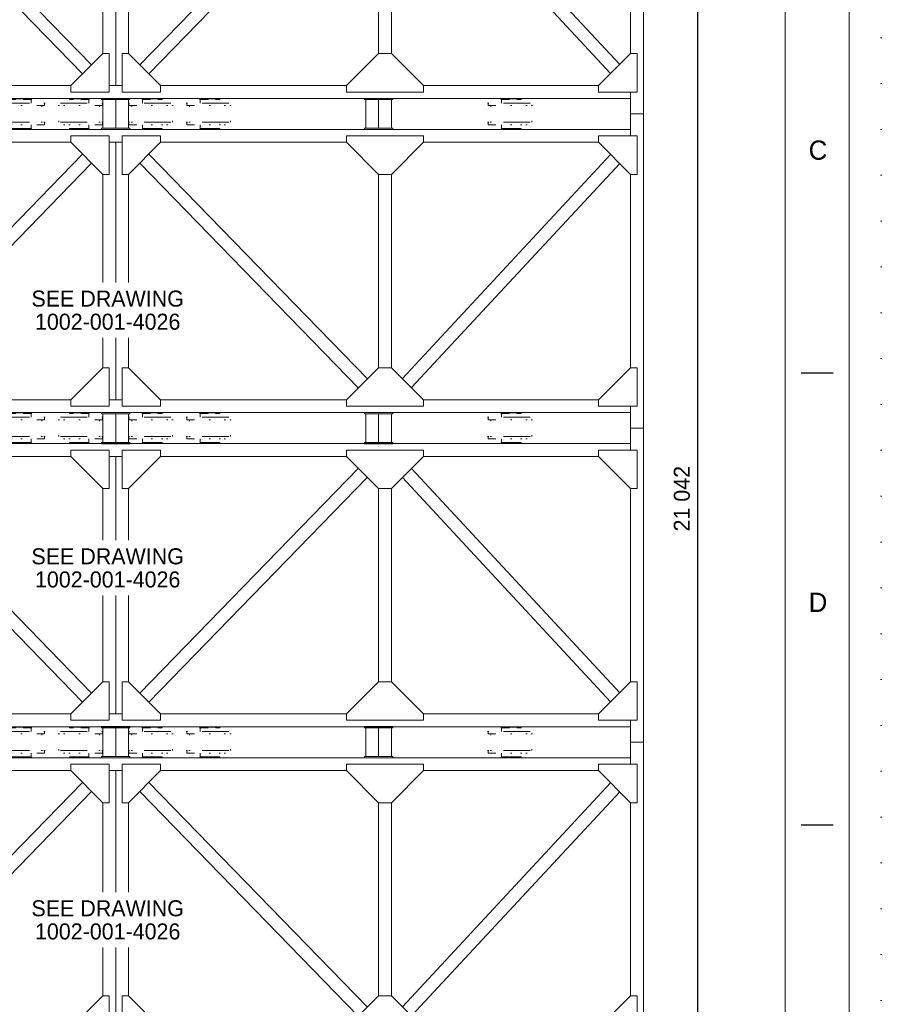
# Model space of a CAD drawing. Header units: millimetres. Extents: x -33820 to -12795, y -745548 to -730698.
# Tile 24 of 25: x -16154 to -12795, y -738821 to -734982. Entities that reach past the tile are written whole.
import ezdxf
from ezdxf.enums import TextEntityAlignment as Align

# ---------------------------------------------------------------- set-up
doc = ezdxf.new("R2010")
doc.units = ezdxf.units.MM
doc.header["$MEASUREMENT"] = 0
for name, pattern in [('DGN Style 1', [178.733029, 0.297393, -178.435636]), ('DGN Style 5', [208.174909, 89.217818, -118.957091]), ('DGN Style 6', [565.640967, 0.297393, -118.957091, 208.174909, -118.957091, 0.297393, -118.957091])]:
    doc.linetypes.add(name, pattern=pattern)
doc.styles.add('Style-ENGINEERING', font='ENGINEERING.shx')
doc.styles.add('Style-ENGINEERING_0', font='ENGINEERING.shx')
doc.dimstyles.new('MetricMM', dxfattribs={"dimtxt": 3, "dimasz": 3, "dimexe": 1.5, "dimexo": 1.5, "dimgap": 1.5, "dimtad": 1, "dimdec": 0, "dimzin": 7, "dimtxsty": 'Style-ENGINEERING_0', "dimcen": 0.09, "dimclrd": 1, "dimclre": 1, "dimclrt": 7, "dimadec": 0, "dimazin": 3, "dimtfac": 1, "dimtdec": 0, "dimtofl": 0, "dimtmove": 0, "dimatfit": 3, "dimfxl": 1, "dimtzin": 7, "dimlwd": -1, "dimlwe": 0, "dimarcsym": 0})

# ---------------------------------------------------------------- blocks, each defined once
blk = doc.blocks.new('*U328')
for p, q in [((412.95, 70.53), (407.95, 70.53)), ((412.95, 0.03), (407.95, 0.03))]:
    blk.add_line(p, q)
at = {"color": 7, "linetype": 'Continuous', "lineweight": 0, "flags": 128}
blk.add_lwpolyline([(-415.55, 292.03), (415.45, 292.03), (415.45, -291.97), (-415.55, -291.97), (-415.55, 292.03)], close=True, dxfattribs=at)
at = {"color": 7, "linetype": 'Continuous', "lineweight": 13, "flags": 128}
blk.add_lwpolyline([(-405.55, 282.03), (405.45, 282.03), (405.45, -281.97), (-405.55, -281.97), (-405.55, 282.03)], close=True, dxfattribs=at)
at = {"char_height": 3, "attachment_point": 5, "line_spacing_factor": 1.2, "style": 'Style-ENGINEERING'}
for s, insert in [('C', (410.58, 105.28)), ('D', (410.58, 34.78))]:
    blk.add_mtext(s, dxfattribs=dict(at, insert=insert))
blk = doc.blocks.new('*U416')
at = {"color": 7, "linetype": 'Continuous', "lineweight": 0}
for p, q in [((4115, 1224.8), (4014.9, 1224.8)), ((4014.9, 1053.6), (4014.9, 1224.8)), ((4115, 1224.8), (4115, -1224.9)), ((4014.9, 1103.6), (-4014.8, 1103.6)), ((-1800, 1003.6), (-350.2, 1003.6)), ((-50.2, 1003.6), (50.3, 1003.6)), ((0, 1003.6), (0, -1003.7)), ((350.3, 1003.6), (1800, 1003.6)), ((2400, 1003.6), (3764.9, 1003.6)), ((-258.7, 912.1), (-1962.2, -841.4)), ((258.8, 912.1), (1962.3, -841.4)), ((3859, 909.5), (2235.2, -838.8)), ((-188, 841.4), (-1892.9, -913.7)), ((188.1, 841.4), (1893, -913.7)), ((3929.8, 838.7), (2305.9, -909.5)), ((-100.2, 753.6), (-100.2, -753.7)), ((100.3, 753.6), (100.3, -753.7)), ((2050, 753.6), (2050, -753.7)), ((2150.3, 753.9), (2150.3, -754)), ((4014.9, 753.6), (4014.9, -753.7)), ((-1800, -1003.7), (-350.2, -1003.7)), ((-50.2, -1003.7), (50.3, -1003.7)), ((350.3, -1003.7), (1800, -1003.7)), ((2400, -1003.7), (3764.9, -1003.7)), ((4014.9, -1053.7), (4014.9, -1224.9)), ((4014.9, -1103.7), (-4014.8, -1103.7)), ((4115, -1224.9), (4014.9, -1224.9))]:
    blk.add_line(p, q, dxfattribs=at)
at = {"color": 7, "linetype": 'Continuous', "lineweight": 0, "flags": 128}
for points in [[(-50.2, 1053.6), (-350.2, 1053.6), (-350.2, 1003.6), (-100.2, 753.6), (-50.2, 753.6), (-50.2, 1053.6)], [(50.3, 1053.6), (350.3, 1053.6), (350.3, 1003.6), (100.3, 753.6), (50.3, 753.6), (50.3, 1053.6)], [(2400, 1053.6), (1800, 1053.6), (1800, 1003.6), (2050, 753.6), (2150, 753.6), (2400, 1003.6), (2400, 1053.6)], [(4064.9, 1053.6), (3764.9, 1053.6), (3764.9, 1003.6), (4014.9, 753.6), (4064.9, 753.6), (4064.9, 1053.6)], [(-50.2, -1053.7), (-350.2, -1053.7), (-350.2, -1003.7), (-100.2, -753.7), (-50.2, -753.7), (-50.2, -1053.7)], [(50.3, -1053.7), (350.3, -1053.7), (350.3, -1003.7), (100.3, -753.7), (50.3, -753.7), (50.3, -1053.7)], [(2400, -1053.7), (1800, -1053.7), (1800, -1003.7), (2050, -753.7), (2150, -753.7), (2400, -1003.7), (2400, -1053.7)], [(4064.9, -1053.7), (3764.9, -1053.7), (3764.9, -1003.7), (4014.9, -753.7), (4064.9, -753.7), (4064.9, -1053.7)]]:
    blk.add_lwpolyline(points, close=True, dxfattribs=at)
blk = doc.blocks.new('*U417')
at = {"color": 7, "linetype": 'Continuous', "lineweight": 0}
for p, q in [((4115, 1224.8), (4014.9, 1224.8)), ((4014.9, 1053.6), (4014.9, 1224.8)), ((4115, 1224.8), (4115, -1224.9)), ((4014.9, 1103.6), (-4014.8, 1103.6)), ((-1800, 1003.6), (-350.2, 1003.6)), ((-50.2, 1003.6), (50.3, 1003.6)), ((0, 1003.6), (0, -1003.7)), ((350.3, 1003.6), (1800, 1003.6)), ((2400, 1003.6), (3764.9, 1003.6)), ((-258.7, 912.1), (-1962.2, -841.4)), ((258.8, 912.1), (1962.3, -841.4)), ((3859, 909.5), (2235.2, -838.8)), ((-188, 841.4), (-1892.9, -913.7)), ((188.1, 841.4), (1893, -913.7)), ((3929.8, 838.7), (2305.9, -909.5)), ((-100.2, 753.6), (-100.2, -753.7)), ((100.3, 753.6), (100.3, -753.7)), ((2050, 753.6), (2050, -753.7)), ((2150.3, 753.9), (2150.3, -754)), ((4014.9, 753.6), (4014.9, -753.7))]:
    blk.add_line(p, q, dxfattribs=at)
at = {"color": 7, "linetype": 'Continuous', "lineweight": 0, "extrusion": (0, 0, -1), "flags": 128}
for points in [[(50.2, 1053.6), (350.2, 1053.6), (350.2, 1003.6), (100.2, 753.6), (50.2, 753.6), (50.2, 1053.6)], [(-50.3, 1053.6), (-350.3, 1053.6), (-350.3, 1003.6), (-100.3, 753.6), (-50.3, 753.6), (-50.3, 1053.6)], [(-2400, 1053.6), (-1800, 1053.6), (-1800, 1003.6), (-2050, 753.6), (-2150, 753.6), (-2400, 1003.6), (-2400, 1053.6)], [(-4064.9, 1053.6), (-3764.9, 1053.6), (-3764.9, 1003.6), (-4014.9, 753.6), (-4064.9, 753.6), (-4064.9, 1053.6)]]:
    blk.add_lwpolyline(points, close=True, dxfattribs=at)
blk = doc.blocks.new('*U419')
at = {"color": 7, "linetype": 'DGN Style 6', "lineweight": 0, "flags": 128}
for points in [[(-181.2, 65), (181.2, 65), (181.2, 85), (-181.2, 85), (-181.2, 65)], [(-76.2, 118.5), (76.2, 118.5), (76.2, 113.5), (-76.2, 113.5), (-76.2, 118.5)], [(-181.2, -85), (181.2, -85), (181.2, -65), (-181.2, -65), (-181.2, -85)], [(-76.2, -113.5), (76.2, -113.5), (76.2, -118.5), (-76.2, -118.5), (-76.2, -113.5)]]:
    blk.add_lwpolyline(points, close=True, dxfattribs=at)
for points in [[(76.2, 85), (76.2, 113.5), (-76.2, 113.5), (-76.2, 85)], [(-159, 65), (-159, -65)], [(159, -65), (159, 65)], [(76.2, -85), (76.2, -113.5), (-76.2, -113.5), (-76.2, -85)]]:
    blk.add_lwpolyline(points, dxfattribs=at)
blk = doc.blocks.new('*U420')
at = {"color": 7, "linetype": 'DGN Style 6', "lineweight": 0, "flags": 128}
for points in [[(-181.2, 65), (181.2, 65), (181.2, 85), (-181.2, 85), (-181.2, 65)], [(-76.2, 118.5), (76.2, 118.5), (76.2, 113.5), (-76.2, 113.5), (-76.2, 118.5)], [(-181.2, -85), (181.2, -85), (181.2, -65), (-181.2, -65), (-181.2, -85)], [(-76.2, -113.5), (76.2, -113.5), (76.2, -118.5), (-76.2, -118.5), (-76.2, -113.5)]]:
    blk.add_lwpolyline(points, close=True, dxfattribs=at)
for points in [[(76.2, 85), (76.2, 113.5), (-76.2, 113.5), (-76.2, 85)], [(-159, 65), (-159, -65)], [(159, -65), (159, 65)], [(76.2, -85), (76.2, -113.5), (-76.2, -113.5), (-76.2, -85)]]:
    blk.add_lwpolyline(points, dxfattribs=at)
blk = doc.blocks.new('*U421')
at = {"color": 7, "linetype": 'DGN Style 6', "lineweight": 0, "flags": 128}
for points in [[(-181.2, 65), (181.2, 65), (181.2, 85), (-181.2, 85), (-181.2, 65)], [(-76.2, 118.5), (76.2, 118.5), (76.2, 113.5), (-76.2, 113.5), (-76.2, 118.5)], [(-181.2, -85), (181.2, -85), (181.2, -65), (-181.2, -65), (-181.2, -85)], [(-76.2, -113.5), (76.2, -113.5), (76.2, -118.5), (-76.2, -118.5), (-76.2, -113.5)]]:
    blk.add_lwpolyline(points, close=True, dxfattribs=at)
for points in [[(76.2, 85), (76.2, 113.5), (-76.2, 113.5), (-76.2, 85)], [(-159, 65), (-159, -65)], [(159, -65), (159, 65)], [(76.2, -85), (76.2, -113.5), (-76.2, -113.5), (-76.2, -85)]]:
    blk.add_lwpolyline(points, dxfattribs=at)
blk = doc.blocks.new('*U422')
at = {"color": 7, "linetype": 'DGN Style 6', "lineweight": 0, "extrusion": (0, 0, -1), "flags": 128}
for points in [[(181.2, 65), (-181.2, 65), (-181.2, 85), (181.2, 85), (181.2, 65)], [(76.2, 118.5), (-76.2, 118.5), (-76.2, 113.5), (76.2, 113.5), (76.2, 118.5)], [(181.2, -85), (-181.2, -85), (-181.2, -65), (181.2, -65), (181.2, -85)], [(76.2, -113.5), (-76.2, -113.5), (-76.2, -118.5), (76.2, -118.5), (76.2, -113.5)]]:
    blk.add_lwpolyline(points, close=True, dxfattribs=at)
for points in [[(-76.2, 85), (-76.2, 113.5), (76.2, 113.5), (76.2, 85)], [(159, 65), (159, -65)], [(-159, -65), (-159, 65)], [(-76.2, -85), (-76.2, -113.5), (76.2, -113.5), (76.2, -85)]]:
    blk.add_lwpolyline(points, dxfattribs=at)
blk = doc.blocks.new('*U423')
at = {"color": 7, "linetype": 'DGN Style 6', "lineweight": 0, "extrusion": (0, 0, -1), "flags": 128}
for points in [[(181.2, 65), (-181.2, 65), (-181.2, 85), (181.2, 85), (181.2, 65)], [(76.2, 118.5), (-76.2, 118.5), (-76.2, 113.5), (76.2, 113.5), (76.2, 118.5)], [(181.2, -85), (-181.2, -85), (-181.2, -65), (181.2, -65), (181.2, -85)], [(76.2, -113.5), (-76.2, -113.5), (-76.2, -118.5), (76.2, -118.5), (76.2, -113.5)]]:
    blk.add_lwpolyline(points, close=True, dxfattribs=at)
for points in [[(-76.2, 85), (-76.2, 113.5), (76.2, 113.5), (76.2, 85)], [(159, 65), (159, -65)], [(-159, -65), (-159, 65)], [(-76.2, -85), (-76.2, -113.5), (76.2, -113.5), (76.2, -85)]]:
    blk.add_lwpolyline(points, dxfattribs=at)
blk = doc.blocks.new('*U424')
at = {"color": 7, "linetype": 'DGN Style 6', "lineweight": 0, "extrusion": (0, 0, -1), "flags": 128}
for points in [[(181.2, 65), (-181.2, 65), (-181.2, 85), (181.2, 85), (181.2, 65)], [(76.2, 118.5), (-76.2, 118.5), (-76.2, 113.5), (76.2, 113.5), (76.2, 118.5)], [(181.2, -85), (-181.2, -85), (-181.2, -65), (181.2, -65), (181.2, -85)], [(76.2, -113.5), (-76.2, -113.5), (-76.2, -118.5), (76.2, -118.5), (76.2, -113.5)]]:
    blk.add_lwpolyline(points, close=True, dxfattribs=at)
for points in [[(-76.2, 85), (-76.2, 113.5), (76.2, 113.5), (76.2, 85)], [(159, 65), (159, -65)], [(-159, -65), (-159, 65)], [(-76.2, -85), (-76.2, -113.5), (76.2, -113.5), (76.2, -85)]]:
    blk.add_lwpolyline(points, dxfattribs=at)
blk = doc.blocks.new('*U418')
at = {"color": 7, "linetype": 'DGN Style 6', "lineweight": 0, "rotation": 180}
for name, p in [('*U421', (-3085, 0)), ('*U420', (-735, 0)), ('*U419', (-285, 0))]:
    blk.add_blockref(name, p, dxfattribs=at)
at = {"color": 7, "linetype": 'DGN Style 6', "lineweight": 0, "extrusion": (0, 0, -1), "rotation": 180}
for name, p in [('*U422', (-285.1, 0)), ('*U423', (-735.1, 0)), ('*U424', (-3085.1, 0))]:
    blk.add_blockref(name, p, dxfattribs=at)
blk = doc.blocks.new('*U426')
at = {"color": 7, "linetype": 'DGN Style 6', "lineweight": 0, "flags": 128}
for points in [[(-181.2, 65), (181.2, 65), (181.2, 85), (-181.2, 85), (-181.2, 65)], [(-76.2, 118.5), (76.2, 118.5), (76.2, 113.5), (-76.2, 113.5), (-76.2, 118.5)], [(-181.2, -85), (181.2, -85), (181.2, -65), (-181.2, -65), (-181.2, -85)], [(-76.2, -113.5), (76.2, -113.5), (76.2, -118.5), (-76.2, -118.5), (-76.2, -113.5)]]:
    blk.add_lwpolyline(points, close=True, dxfattribs=at)
for points in [[(76.2, 85), (76.2, 113.5), (-76.2, 113.5), (-76.2, 85)], [(-159, 65), (-159, -65)], [(159, -65), (159, 65)], [(76.2, -85), (76.2, -113.5), (-76.2, -113.5), (-76.2, -85)]]:
    blk.add_lwpolyline(points, dxfattribs=at)
blk = doc.blocks.new('*U427')
at = {"color": 7, "linetype": 'DGN Style 6', "lineweight": 0, "flags": 128}
for points in [[(-181.2, 65), (181.2, 65), (181.2, 85), (-181.2, 85), (-181.2, 65)], [(-76.2, 118.5), (76.2, 118.5), (76.2, 113.5), (-76.2, 113.5), (-76.2, 118.5)], [(-181.2, -85), (181.2, -85), (181.2, -65), (-181.2, -65), (-181.2, -85)], [(-76.2, -113.5), (76.2, -113.5), (76.2, -118.5), (-76.2, -118.5), (-76.2, -113.5)]]:
    blk.add_lwpolyline(points, close=True, dxfattribs=at)
for points in [[(76.2, 85), (76.2, 113.5), (-76.2, 113.5), (-76.2, 85)], [(-159, 65), (-159, -65)], [(159, -65), (159, 65)], [(76.2, -85), (76.2, -113.5), (-76.2, -113.5), (-76.2, -85)]]:
    blk.add_lwpolyline(points, dxfattribs=at)
blk = doc.blocks.new('*U428')
at = {"color": 7, "linetype": 'DGN Style 6', "lineweight": 0, "flags": 128}
for points in [[(-181.2, 65), (181.2, 65), (181.2, 85), (-181.2, 85), (-181.2, 65)], [(-76.2, 118.5), (76.2, 118.5), (76.2, 113.5), (-76.2, 113.5), (-76.2, 118.5)], [(-181.2, -85), (181.2, -85), (181.2, -65), (-181.2, -65), (-181.2, -85)], [(-76.2, -113.5), (76.2, -113.5), (76.2, -118.5), (-76.2, -118.5), (-76.2, -113.5)]]:
    blk.add_lwpolyline(points, close=True, dxfattribs=at)
for points in [[(76.2, 85), (76.2, 113.5), (-76.2, 113.5), (-76.2, 85)], [(-159, 65), (-159, -65)], [(159, -65), (159, 65)], [(76.2, -85), (76.2, -113.5), (-76.2, -113.5), (-76.2, -85)]]:
    blk.add_lwpolyline(points, dxfattribs=at)
blk = doc.blocks.new('*U429')
at = {"color": 7, "linetype": 'DGN Style 6', "lineweight": 0, "extrusion": (0, 0, -1), "flags": 128}
for points in [[(181.2, 65), (-181.2, 65), (-181.2, 85), (181.2, 85), (181.2, 65)], [(76.2, 118.5), (-76.2, 118.5), (-76.2, 113.5), (76.2, 113.5), (76.2, 118.5)], [(181.2, -85), (-181.2, -85), (-181.2, -65), (181.2, -65), (181.2, -85)], [(76.2, -113.5), (-76.2, -113.5), (-76.2, -118.5), (76.2, -118.5), (76.2, -113.5)]]:
    blk.add_lwpolyline(points, close=True, dxfattribs=at)
for points in [[(-76.2, 85), (-76.2, 113.5), (76.2, 113.5), (76.2, 85)], [(159, 65), (159, -65)], [(-159, -65), (-159, 65)], [(-76.2, -85), (-76.2, -113.5), (76.2, -113.5), (76.2, -85)]]:
    blk.add_lwpolyline(points, dxfattribs=at)
blk = doc.blocks.new('*U430')
at = {"color": 7, "linetype": 'DGN Style 6', "lineweight": 0, "extrusion": (0, 0, -1), "flags": 128}
for points in [[(181.2, 65), (-181.2, 65), (-181.2, 85), (181.2, 85), (181.2, 65)], [(76.2, 118.5), (-76.2, 118.5), (-76.2, 113.5), (76.2, 113.5), (76.2, 118.5)], [(181.2, -85), (-181.2, -85), (-181.2, -65), (181.2, -65), (181.2, -85)], [(76.2, -113.5), (-76.2, -113.5), (-76.2, -118.5), (76.2, -118.5), (76.2, -113.5)]]:
    blk.add_lwpolyline(points, close=True, dxfattribs=at)
for points in [[(-76.2, 85), (-76.2, 113.5), (76.2, 113.5), (76.2, 85)], [(159, 65), (159, -65)], [(-159, -65), (-159, 65)], [(-76.2, -85), (-76.2, -113.5), (76.2, -113.5), (76.2, -85)]]:
    blk.add_lwpolyline(points, dxfattribs=at)
blk = doc.blocks.new('*U431')
at = {"color": 7, "linetype": 'DGN Style 6', "lineweight": 0, "extrusion": (0, 0, -1), "flags": 128}
for points in [[(181.2, 65), (-181.2, 65), (-181.2, 85), (181.2, 85), (181.2, 65)], [(76.2, 118.5), (-76.2, 118.5), (-76.2, 113.5), (76.2, 113.5), (76.2, 118.5)], [(181.2, -85), (-181.2, -85), (-181.2, -65), (181.2, -65), (181.2, -85)], [(76.2, -113.5), (-76.2, -113.5), (-76.2, -118.5), (76.2, -118.5), (76.2, -113.5)]]:
    blk.add_lwpolyline(points, close=True, dxfattribs=at)
for points in [[(-76.2, 85), (-76.2, 113.5), (76.2, 113.5), (76.2, 85)], [(159, 65), (159, -65)], [(-159, -65), (-159, 65)], [(-76.2, -85), (-76.2, -113.5), (76.2, -113.5), (76.2, -85)]]:
    blk.add_lwpolyline(points, dxfattribs=at)
blk = doc.blocks.new('*U425')
at = {"color": 7, "linetype": 'DGN Style 6', "lineweight": 0, "rotation": 180}
for name, p in [('*U428', (-3085, 0)), ('*U427', (-735, 0)), ('*U426', (-285, 0))]:
    blk.add_blockref(name, p, dxfattribs=at)
at = {"color": 7, "linetype": 'DGN Style 6', "lineweight": 0, "extrusion": (0, 0, -1), "rotation": 180}
for name, p in [('*U429', (-285.1, 0)), ('*U430', (-735.1, 0)), ('*U431', (-3085.1, 0))]:
    blk.add_blockref(name, p, dxfattribs=at)
blk = doc.blocks.new('*U439')
at = {"color": 7, "linetype": 'Continuous', "lineweight": 0}
for p, q in [((4115, 1224.8), (4014.9, 1224.8)), ((4014.9, 1053.6), (4014.9, 1224.8)), ((4115, 1224.8), (4115, -1224.9)), ((4014.9, 1103.6), (-4014.8, 1103.6)), ((-1800, 1003.6), (-350.2, 1003.6)), ((-50.2, 1003.6), (50.3, 1003.6)), ((0, 1003.6), (0, -1003.7)), ((350.3, 1003.6), (1800, 1003.6)), ((2400, 1003.6), (3764.9, 1003.6)), ((-258.7, 912.1), (-1962.2, -841.4)), ((258.8, 912.1), (1962.3, -841.4)), ((3859, 909.5), (2235.2, -838.8)), ((-188, 841.4), (-1892.9, -913.7)), ((188.1, 841.4), (1893, -913.7)), ((3929.8, 838.7), (2305.9, -909.5)), ((-100.2, 753.6), (-100.2, -753.7)), ((100.3, 753.6), (100.3, -753.7)), ((2050, 753.6), (2050, -753.7)), ((2150.3, 753.9), (2150.3, -754)), ((4014.9, 753.6), (4014.9, -753.7))]:
    blk.add_line(p, q, dxfattribs=at)
at = {"color": 7, "linetype": 'Continuous', "lineweight": 0, "flags": 128}
for points in [[(-50.2, 1053.6), (-350.2, 1053.6), (-350.2, 1003.6), (-100.2, 753.6), (-50.2, 753.6), (-50.2, 1053.6)], [(50.3, 1053.6), (350.3, 1053.6), (350.3, 1003.6), (100.3, 753.6), (50.3, 753.6), (50.3, 1053.6)], [(2400, 1053.6), (1800, 1053.6), (1800, 1003.6), (2050, 753.6), (2150, 753.6), (2400, 1003.6), (2400, 1053.6)], [(4064.9, 1053.6), (3764.9, 1053.6), (3764.9, 1003.6), (4014.9, 753.6), (4064.9, 753.6), (4064.9, 1053.6)], [(-50.2, -1053.7), (-350.2, -1053.7), (-350.2, -1003.7), (-100.2, -753.7), (-50.2, -753.7), (-50.2, -1053.7)], [(50.3, -1053.7), (350.3, -1053.7), (350.3, -1003.7), (100.3, -753.7), (50.3, -753.7), (50.3, -1053.7)], [(2400, -1053.7), (1800, -1053.7), (1800, -1003.7), (2050, -753.7), (2150, -753.7), (2400, -1003.7), (2400, -1053.7)], [(4064.9, -1053.7), (3764.9, -1053.7), (3764.9, -1003.7), (4014.9, -753.7), (4064.9, -753.7), (4064.9, -1053.7)]]:
    blk.add_lwpolyline(points, close=True, dxfattribs=at)
blk = doc.blocks.new('*U440')
at = {"color": 7, "linetype": 'Continuous', "lineweight": 0}
for p, q in [((4115, 1224.8), (4014.9, 1224.8)), ((4014.9, 1053.6), (4014.9, 1224.8)), ((4115, 1224.8), (4115, -1224.9)), ((4014.9, 1103.6), (-4014.8, 1103.6)), ((-1800, 1003.6), (-350.2, 1003.6)), ((-50.2, 1003.6), (50.3, 1003.6)), ((0, 1003.6), (0, -1003.7)), ((350.3, 1003.6), (1800, 1003.6)), ((2400, 1003.6), (3764.9, 1003.6)), ((-258.7, 912.1), (-1962.2, -841.4)), ((258.8, 912.1), (1962.3, -841.4)), ((3859, 909.5), (2235.2, -838.8)), ((-188, 841.4), (-1892.9, -913.7)), ((188.1, 841.4), (1893, -913.7)), ((3929.8, 838.7), (2305.9, -909.5)), ((-100.2, 753.6), (-100.2, -753.7)), ((100.3, 753.6), (100.3, -753.7)), ((2050, 753.6), (2050, -753.7)), ((2150.3, 753.9), (2150.3, -754)), ((4014.9, 753.6), (4014.9, -753.7)), ((-1800, -1003.7), (-350.2, -1003.7)), ((-50.2, -1003.7), (50.3, -1003.7)), ((350.3, -1003.7), (1800, -1003.7)), ((2400, -1003.7), (3764.9, -1003.7)), ((4014.9, -1053.7), (4014.9, -1224.9)), ((4014.9, -1103.7), (-4014.8, -1103.7)), ((4115, -1224.9), (4014.9, -1224.9))]:
    blk.add_line(p, q, dxfattribs=at)
at = {"color": 7, "linetype": 'Continuous', "lineweight": 0, "extrusion": (0, 0, -1), "flags": 128}
for points in [[(50.2, 1053.6), (350.2, 1053.6), (350.2, 1003.6), (100.2, 753.6), (50.2, 753.6), (50.2, 1053.6)], [(-50.3, 1053.6), (-350.3, 1053.6), (-350.3, 1003.6), (-100.3, 753.6), (-50.3, 753.6), (-50.3, 1053.6)], [(-2400, 1053.6), (-1800, 1053.6), (-1800, 1003.6), (-2050, 753.6), (-2150, 753.6), (-2400, 1003.6), (-2400, 1053.6)], [(-4064.9, 1053.6), (-3764.9, 1053.6), (-3764.9, 1003.6), (-4014.9, 753.6), (-4064.9, 753.6), (-4064.9, 1053.6)], [(50.2, -1053.7), (350.2, -1053.7), (350.2, -1003.7), (100.2, -753.7), (50.2, -753.7), (50.2, -1053.7)], [(-50.3, -1053.7), (-350.3, -1053.7), (-350.3, -1003.7), (-100.3, -753.7), (-50.3, -753.7), (-50.3, -1053.7)], [(-2400, -1053.7), (-1800, -1053.7), (-1800, -1003.7), (-2050, -753.7), (-2150, -753.7), (-2400, -1003.7), (-2400, -1053.7)], [(-4064.9, -1053.7), (-3764.9, -1053.7), (-3764.9, -1003.7), (-4014.9, -753.7), (-4064.9, -753.7), (-4064.9, -1053.7)]]:
    blk.add_lwpolyline(points, close=True, dxfattribs=at)
blk = doc.blocks.new('*U442')
at = {"color": 7, "linetype": 'DGN Style 6', "lineweight": 0, "flags": 128}
for points in [[(-181.2, 65), (181.2, 65), (181.2, 85), (-181.2, 85), (-181.2, 65)], [(-76.2, 118.5), (76.2, 118.5), (76.2, 113.5), (-76.2, 113.5), (-76.2, 118.5)], [(-181.2, -85), (181.2, -85), (181.2, -65), (-181.2, -65), (-181.2, -85)], [(-76.2, -113.5), (76.2, -113.5), (76.2, -118.5), (-76.2, -118.5), (-76.2, -113.5)]]:
    blk.add_lwpolyline(points, close=True, dxfattribs=at)
for points in [[(76.2, 85), (76.2, 113.5), (-76.2, 113.5), (-76.2, 85)], [(-159, 65), (-159, -65)], [(159, -65), (159, 65)], [(76.2, -85), (76.2, -113.5), (-76.2, -113.5), (-76.2, -85)]]:
    blk.add_lwpolyline(points, dxfattribs=at)
blk = doc.blocks.new('*U443')
at = {"color": 7, "linetype": 'DGN Style 6', "lineweight": 0, "flags": 128}
for points in [[(-181.2, 65), (181.2, 65), (181.2, 85), (-181.2, 85), (-181.2, 65)], [(-76.2, 118.5), (76.2, 118.5), (76.2, 113.5), (-76.2, 113.5), (-76.2, 118.5)], [(-181.2, -85), (181.2, -85), (181.2, -65), (-181.2, -65), (-181.2, -85)], [(-76.2, -113.5), (76.2, -113.5), (76.2, -118.5), (-76.2, -118.5), (-76.2, -113.5)]]:
    blk.add_lwpolyline(points, close=True, dxfattribs=at)
for points in [[(76.2, 85), (76.2, 113.5), (-76.2, 113.5), (-76.2, 85)], [(-159, 65), (-159, -65)], [(159, -65), (159, 65)], [(76.2, -85), (76.2, -113.5), (-76.2, -113.5), (-76.2, -85)]]:
    blk.add_lwpolyline(points, dxfattribs=at)
blk = doc.blocks.new('*U444')
at = {"color": 7, "linetype": 'DGN Style 6', "lineweight": 0, "flags": 128}
for points in [[(-181.2, 65), (181.2, 65), (181.2, 85), (-181.2, 85), (-181.2, 65)], [(-76.2, 118.5), (76.2, 118.5), (76.2, 113.5), (-76.2, 113.5), (-76.2, 118.5)], [(-181.2, -85), (181.2, -85), (181.2, -65), (-181.2, -65), (-181.2, -85)], [(-76.2, -113.5), (76.2, -113.5), (76.2, -118.5), (-76.2, -118.5), (-76.2, -113.5)]]:
    blk.add_lwpolyline(points, close=True, dxfattribs=at)
for points in [[(76.2, 85), (76.2, 113.5), (-76.2, 113.5), (-76.2, 85)], [(-159, 65), (-159, -65)], [(159, -65), (159, 65)], [(76.2, -85), (76.2, -113.5), (-76.2, -113.5), (-76.2, -85)]]:
    blk.add_lwpolyline(points, dxfattribs=at)
blk = doc.blocks.new('*U445')
at = {"color": 7, "linetype": 'DGN Style 6', "lineweight": 0, "extrusion": (0, 0, -1), "flags": 128}
for points in [[(181.2, 65), (-181.2, 65), (-181.2, 85), (181.2, 85), (181.2, 65)], [(76.2, 118.5), (-76.2, 118.5), (-76.2, 113.5), (76.2, 113.5), (76.2, 118.5)], [(181.2, -85), (-181.2, -85), (-181.2, -65), (181.2, -65), (181.2, -85)], [(76.2, -113.5), (-76.2, -113.5), (-76.2, -118.5), (76.2, -118.5), (76.2, -113.5)]]:
    blk.add_lwpolyline(points, close=True, dxfattribs=at)
for points in [[(-76.2, 85), (-76.2, 113.5), (76.2, 113.5), (76.2, 85)], [(159, 65), (159, -65)], [(-159, -65), (-159, 65)], [(-76.2, -85), (-76.2, -113.5), (76.2, -113.5), (76.2, -85)]]:
    blk.add_lwpolyline(points, dxfattribs=at)
blk = doc.blocks.new('*U446')
at = {"color": 7, "linetype": 'DGN Style 6', "lineweight": 0, "extrusion": (0, 0, -1), "flags": 128}
for points in [[(181.2, 65), (-181.2, 65), (-181.2, 85), (181.2, 85), (181.2, 65)], [(76.2, 118.5), (-76.2, 118.5), (-76.2, 113.5), (76.2, 113.5), (76.2, 118.5)], [(181.2, -85), (-181.2, -85), (-181.2, -65), (181.2, -65), (181.2, -85)], [(76.2, -113.5), (-76.2, -113.5), (-76.2, -118.5), (76.2, -118.5), (76.2, -113.5)]]:
    blk.add_lwpolyline(points, close=True, dxfattribs=at)
for points in [[(-76.2, 85), (-76.2, 113.5), (76.2, 113.5), (76.2, 85)], [(159, 65), (159, -65)], [(-159, -65), (-159, 65)], [(-76.2, -85), (-76.2, -113.5), (76.2, -113.5), (76.2, -85)]]:
    blk.add_lwpolyline(points, dxfattribs=at)
blk = doc.blocks.new('*U447')
at = {"color": 7, "linetype": 'DGN Style 6', "lineweight": 0, "extrusion": (0, 0, -1), "flags": 128}
for points in [[(181.2, 65), (-181.2, 65), (-181.2, 85), (181.2, 85), (181.2, 65)], [(76.2, 118.5), (-76.2, 118.5), (-76.2, 113.5), (76.2, 113.5), (76.2, 118.5)], [(181.2, -85), (-181.2, -85), (-181.2, -65), (181.2, -65), (181.2, -85)], [(76.2, -113.5), (-76.2, -113.5), (-76.2, -118.5), (76.2, -118.5), (76.2, -113.5)]]:
    blk.add_lwpolyline(points, close=True, dxfattribs=at)
for points in [[(-76.2, 85), (-76.2, 113.5), (76.2, 113.5), (76.2, 85)], [(159, 65), (159, -65)], [(-159, -65), (-159, 65)], [(-76.2, -85), (-76.2, -113.5), (76.2, -113.5), (76.2, -85)]]:
    blk.add_lwpolyline(points, dxfattribs=at)
blk = doc.blocks.new('*U441')
at = {"color": 7, "linetype": 'DGN Style 6', "lineweight": 0, "rotation": 180}
for name, p in [('*U444', (-3085, 0)), ('*U443', (-735, 0)), ('*U442', (-285, 0))]:
    blk.add_blockref(name, p, dxfattribs=at)
at = {"color": 7, "linetype": 'DGN Style 6', "lineweight": 0, "extrusion": (0, 0, -1), "rotation": 180}
for name, p in [('*U445', (-285.1, 0)), ('*U446', (-735.1, 0)), ('*U447', (-3085.1, 0))]:
    blk.add_blockref(name, p, dxfattribs=at)
blk = doc.blocks.new('*U449')
at = {"color": 7, "linetype": 'DGN Style 6', "lineweight": 0, "flags": 128}
for points in [[(-181.2, 65), (181.2, 65), (181.2, 85), (-181.2, 85), (-181.2, 65)], [(-76.2, 118.5), (76.2, 118.5), (76.2, 113.5), (-76.2, 113.5), (-76.2, 118.5)], [(-181.2, -85), (181.2, -85), (181.2, -65), (-181.2, -65), (-181.2, -85)], [(-76.2, -113.5), (76.2, -113.5), (76.2, -118.5), (-76.2, -118.5), (-76.2, -113.5)]]:
    blk.add_lwpolyline(points, close=True, dxfattribs=at)
for points in [[(76.2, 85), (76.2, 113.5), (-76.2, 113.5), (-76.2, 85)], [(-159, 65), (-159, -65)], [(159, -65), (159, 65)], [(76.2, -85), (76.2, -113.5), (-76.2, -113.5), (-76.2, -85)]]:
    blk.add_lwpolyline(points, dxfattribs=at)
blk = doc.blocks.new('*U450')
at = {"color": 7, "linetype": 'DGN Style 6', "lineweight": 0, "flags": 128}
for points in [[(-181.2, 65), (181.2, 65), (181.2, 85), (-181.2, 85), (-181.2, 65)], [(-76.2, 118.5), (76.2, 118.5), (76.2, 113.5), (-76.2, 113.5), (-76.2, 118.5)], [(-181.2, -85), (181.2, -85), (181.2, -65), (-181.2, -65), (-181.2, -85)], [(-76.2, -113.5), (76.2, -113.5), (76.2, -118.5), (-76.2, -118.5), (-76.2, -113.5)]]:
    blk.add_lwpolyline(points, close=True, dxfattribs=at)
for points in [[(76.2, 85), (76.2, 113.5), (-76.2, 113.5), (-76.2, 85)], [(-159, 65), (-159, -65)], [(159, -65), (159, 65)], [(76.2, -85), (76.2, -113.5), (-76.2, -113.5), (-76.2, -85)]]:
    blk.add_lwpolyline(points, dxfattribs=at)
blk = doc.blocks.new('*U451')
at = {"color": 7, "linetype": 'DGN Style 6', "lineweight": 0, "flags": 128}
for points in [[(-181.2, 65), (181.2, 65), (181.2, 85), (-181.2, 85), (-181.2, 65)], [(-76.2, 118.5), (76.2, 118.5), (76.2, 113.5), (-76.2, 113.5), (-76.2, 118.5)], [(-181.2, -85), (181.2, -85), (181.2, -65), (-181.2, -65), (-181.2, -85)], [(-76.2, -113.5), (76.2, -113.5), (76.2, -118.5), (-76.2, -118.5), (-76.2, -113.5)]]:
    blk.add_lwpolyline(points, close=True, dxfattribs=at)
for points in [[(76.2, 85), (76.2, 113.5), (-76.2, 113.5), (-76.2, 85)], [(-159, 65), (-159, -65)], [(159, -65), (159, 65)], [(76.2, -85), (76.2, -113.5), (-76.2, -113.5), (-76.2, -85)]]:
    blk.add_lwpolyline(points, dxfattribs=at)
blk = doc.blocks.new('*U452')
at = {"color": 7, "linetype": 'DGN Style 6', "lineweight": 0, "extrusion": (0, 0, -1), "flags": 128}
for points in [[(181.2, 65), (-181.2, 65), (-181.2, 85), (181.2, 85), (181.2, 65)], [(76.2, 118.5), (-76.2, 118.5), (-76.2, 113.5), (76.2, 113.5), (76.2, 118.5)], [(181.2, -85), (-181.2, -85), (-181.2, -65), (181.2, -65), (181.2, -85)], [(76.2, -113.5), (-76.2, -113.5), (-76.2, -118.5), (76.2, -118.5), (76.2, -113.5)]]:
    blk.add_lwpolyline(points, close=True, dxfattribs=at)
for points in [[(-76.2, 85), (-76.2, 113.5), (76.2, 113.5), (76.2, 85)], [(159, 65), (159, -65)], [(-159, -65), (-159, 65)], [(-76.2, -85), (-76.2, -113.5), (76.2, -113.5), (76.2, -85)]]:
    blk.add_lwpolyline(points, dxfattribs=at)
blk = doc.blocks.new('*U453')
at = {"color": 7, "linetype": 'DGN Style 6', "lineweight": 0, "extrusion": (0, 0, -1), "flags": 128}
for points in [[(181.2, 65), (-181.2, 65), (-181.2, 85), (181.2, 85), (181.2, 65)], [(76.2, 118.5), (-76.2, 118.5), (-76.2, 113.5), (76.2, 113.5), (76.2, 118.5)], [(181.2, -85), (-181.2, -85), (-181.2, -65), (181.2, -65), (181.2, -85)], [(76.2, -113.5), (-76.2, -113.5), (-76.2, -118.5), (76.2, -118.5), (76.2, -113.5)]]:
    blk.add_lwpolyline(points, close=True, dxfattribs=at)
for points in [[(-76.2, 85), (-76.2, 113.5), (76.2, 113.5), (76.2, 85)], [(159, 65), (159, -65)], [(-159, -65), (-159, 65)], [(-76.2, -85), (-76.2, -113.5), (76.2, -113.5), (76.2, -85)]]:
    blk.add_lwpolyline(points, dxfattribs=at)
blk = doc.blocks.new('*U454')
at = {"color": 7, "linetype": 'DGN Style 6', "lineweight": 0, "extrusion": (0, 0, -1), "flags": 128}
for points in [[(181.2, 65), (-181.2, 65), (-181.2, 85), (181.2, 85), (181.2, 65)], [(76.2, 118.5), (-76.2, 118.5), (-76.2, 113.5), (76.2, 113.5), (76.2, 118.5)], [(181.2, -85), (-181.2, -85), (-181.2, -65), (181.2, -65), (181.2, -85)], [(76.2, -113.5), (-76.2, -113.5), (-76.2, -118.5), (76.2, -118.5), (76.2, -113.5)]]:
    blk.add_lwpolyline(points, close=True, dxfattribs=at)
for points in [[(-76.2, 85), (-76.2, 113.5), (76.2, 113.5), (76.2, 85)], [(159, 65), (159, -65)], [(-159, -65), (-159, 65)], [(-76.2, -85), (-76.2, -113.5), (76.2, -113.5), (76.2, -85)]]:
    blk.add_lwpolyline(points, dxfattribs=at)
blk = doc.blocks.new('*U448')
at = {"color": 7, "linetype": 'DGN Style 6', "lineweight": 0, "rotation": 180}
for name, p in [('*U451', (-3085, 0)), ('*U450', (-735, 0)), ('*U449', (-285, 0))]:
    blk.add_blockref(name, p, dxfattribs=at)
at = {"color": 7, "linetype": 'DGN Style 6', "lineweight": 0, "extrusion": (0, 0, -1), "rotation": 180}
for name, p in [('*U452', (-285.1, 0)), ('*U453', (-735.1, 0)), ('*U454', (-3085.1, 0))]:
    blk.add_blockref(name, p, dxfattribs=at)
blk = doc.blocks.new('*U456')
at = {"color": 7, "linetype": 'DGN Style 6', "lineweight": 0, "flags": 128}
for points in [[(-181.2, 65), (181.2, 65), (181.2, 85), (-181.2, 85), (-181.2, 65)], [(-76.2, 118.5), (76.2, 118.5), (76.2, 113.5), (-76.2, 113.5), (-76.2, 118.5)], [(-181.2, -85), (181.2, -85), (181.2, -65), (-181.2, -65), (-181.2, -85)], [(-76.2, -113.5), (76.2, -113.5), (76.2, -118.5), (-76.2, -118.5), (-76.2, -113.5)]]:
    blk.add_lwpolyline(points, close=True, dxfattribs=at)
for points in [[(76.2, 85), (76.2, 113.5), (-76.2, 113.5), (-76.2, 85)], [(-159, 65), (-159, -65)], [(159, -65), (159, 65)], [(76.2, -85), (76.2, -113.5), (-76.2, -113.5), (-76.2, -85)]]:
    blk.add_lwpolyline(points, dxfattribs=at)
blk = doc.blocks.new('*U457')
at = {"color": 7, "linetype": 'DGN Style 6', "lineweight": 0, "flags": 128}
for points in [[(-181.2, 65), (181.2, 65), (181.2, 85), (-181.2, 85), (-181.2, 65)], [(-76.2, 118.5), (76.2, 118.5), (76.2, 113.5), (-76.2, 113.5), (-76.2, 118.5)], [(-181.2, -85), (181.2, -85), (181.2, -65), (-181.2, -65), (-181.2, -85)], [(-76.2, -113.5), (76.2, -113.5), (76.2, -118.5), (-76.2, -118.5), (-76.2, -113.5)]]:
    blk.add_lwpolyline(points, close=True, dxfattribs=at)
for points in [[(76.2, 85), (76.2, 113.5), (-76.2, 113.5), (-76.2, 85)], [(-159, 65), (-159, -65)], [(159, -65), (159, 65)], [(76.2, -85), (76.2, -113.5), (-76.2, -113.5), (-76.2, -85)]]:
    blk.add_lwpolyline(points, dxfattribs=at)
blk = doc.blocks.new('*U458')
at = {"color": 7, "linetype": 'DGN Style 6', "lineweight": 0, "flags": 128}
for points in [[(-181.2, 65), (181.2, 65), (181.2, 85), (-181.2, 85), (-181.2, 65)], [(-76.2, 118.5), (76.2, 118.5), (76.2, 113.5), (-76.2, 113.5), (-76.2, 118.5)], [(-181.2, -85), (181.2, -85), (181.2, -65), (-181.2, -65), (-181.2, -85)], [(-76.2, -113.5), (76.2, -113.5), (76.2, -118.5), (-76.2, -118.5), (-76.2, -113.5)]]:
    blk.add_lwpolyline(points, close=True, dxfattribs=at)
for points in [[(76.2, 85), (76.2, 113.5), (-76.2, 113.5), (-76.2, 85)], [(-159, 65), (-159, -65)], [(159, -65), (159, 65)], [(76.2, -85), (76.2, -113.5), (-76.2, -113.5), (-76.2, -85)]]:
    blk.add_lwpolyline(points, dxfattribs=at)
blk = doc.blocks.new('*U459')
at = {"color": 7, "linetype": 'DGN Style 6', "lineweight": 0, "extrusion": (0, 0, -1), "flags": 128}
for points in [[(181.2, 65), (-181.2, 65), (-181.2, 85), (181.2, 85), (181.2, 65)], [(76.2, 118.5), (-76.2, 118.5), (-76.2, 113.5), (76.2, 113.5), (76.2, 118.5)], [(181.2, -85), (-181.2, -85), (-181.2, -65), (181.2, -65), (181.2, -85)], [(76.2, -113.5), (-76.2, -113.5), (-76.2, -118.5), (76.2, -118.5), (76.2, -113.5)]]:
    blk.add_lwpolyline(points, close=True, dxfattribs=at)
for points in [[(-76.2, 85), (-76.2, 113.5), (76.2, 113.5), (76.2, 85)], [(159, 65), (159, -65)], [(-159, -65), (-159, 65)], [(-76.2, -85), (-76.2, -113.5), (76.2, -113.5), (76.2, -85)]]:
    blk.add_lwpolyline(points, dxfattribs=at)
blk = doc.blocks.new('*U460')
at = {"color": 7, "linetype": 'DGN Style 6', "lineweight": 0, "extrusion": (0, 0, -1), "flags": 128}
for points in [[(181.2, 65), (-181.2, 65), (-181.2, 85), (181.2, 85), (181.2, 65)], [(76.2, 118.5), (-76.2, 118.5), (-76.2, 113.5), (76.2, 113.5), (76.2, 118.5)], [(181.2, -85), (-181.2, -85), (-181.2, -65), (181.2, -65), (181.2, -85)], [(76.2, -113.5), (-76.2, -113.5), (-76.2, -118.5), (76.2, -118.5), (76.2, -113.5)]]:
    blk.add_lwpolyline(points, close=True, dxfattribs=at)
for points in [[(-76.2, 85), (-76.2, 113.5), (76.2, 113.5), (76.2, 85)], [(159, 65), (159, -65)], [(-159, -65), (-159, 65)], [(-76.2, -85), (-76.2, -113.5), (76.2, -113.5), (76.2, -85)]]:
    blk.add_lwpolyline(points, dxfattribs=at)
blk = doc.blocks.new('*U461')
at = {"color": 7, "linetype": 'DGN Style 6', "lineweight": 0, "extrusion": (0, 0, -1), "flags": 128}
for points in [[(181.2, 65), (-181.2, 65), (-181.2, 85), (181.2, 85), (181.2, 65)], [(76.2, 118.5), (-76.2, 118.5), (-76.2, 113.5), (76.2, 113.5), (76.2, 118.5)], [(181.2, -85), (-181.2, -85), (-181.2, -65), (181.2, -65), (181.2, -85)], [(76.2, -113.5), (-76.2, -113.5), (-76.2, -118.5), (76.2, -118.5), (76.2, -113.5)]]:
    blk.add_lwpolyline(points, close=True, dxfattribs=at)
for points in [[(-76.2, 85), (-76.2, 113.5), (76.2, 113.5), (76.2, 85)], [(159, 65), (159, -65)], [(-159, -65), (-159, 65)], [(-76.2, -85), (-76.2, -113.5), (76.2, -113.5), (76.2, -85)]]:
    blk.add_lwpolyline(points, dxfattribs=at)
blk = doc.blocks.new('*U455')
at = {"color": 7, "linetype": 'DGN Style 6', "lineweight": 0, "rotation": 180}
for name, p in [('*U458', (-3085, 0)), ('*U457', (-735, 0)), ('*U456', (-285, 0))]:
    blk.add_blockref(name, p, dxfattribs=at)
at = {"color": 7, "linetype": 'DGN Style 6', "lineweight": 0, "extrusion": (0, 0, -1), "rotation": 180}
for name, p in [('*U459', (-285.1, 0)), ('*U460', (-735.1, 0)), ('*U461', (-3085.1, 0))]:
    blk.add_blockref(name, p, dxfattribs=at)
blk = doc.blocks.new('*U559')
at = {"color": 7, "linetype": 'Continuous', "lineweight": 0, "ltscale": 0.5}
for p, q in [((-50, 55.8), (-50, -55.7)), ((0, 55.8), (0, -55.7)), ((50, 55.8), (50, -55.7))]:
    blk.add_line(p, q, dxfattribs=at)
at = {"color": 7, "linetype": 'Continuous', "lineweight": 0, "flags": 128}
for points in [[(-55, 60.8), (-55, 55.8), (55, 55.8), (55, 60.8), (-55, 60.8)], [(-55, -55.7), (-55, -60.7), (55, -60.7), (55, -55.7), (-55, -55.7)]]:
    blk.add_lwpolyline(points, close=True, dxfattribs=at)
blk = doc.blocks.new('*U560')
at = {"color": 7, "linetype": 'Continuous', "lineweight": 0, "ltscale": 0.5}
for p, q in [((-50, 55.8), (-50, -55.7)), ((0, 55.8), (0, -55.7)), ((50, 55.8), (50, -55.7))]:
    blk.add_line(p, q, dxfattribs=at)
at = {"color": 7, "linetype": 'Continuous', "lineweight": 0, "flags": 128}
for points in [[(-55, 60.8), (-55, 55.8), (55, 55.8), (55, 60.8), (-55, 60.8)], [(-55, -55.7), (-55, -60.7), (55, -60.7), (55, -55.7), (-55, -55.7)]]:
    blk.add_lwpolyline(points, close=True, dxfattribs=at)
blk = doc.blocks.new('*U561')
at = {"color": 7, "linetype": 'Continuous', "lineweight": 0, "ltscale": 0.5}
for p, q in [((-50, 55.8), (-50, -55.7)), ((0, 55.8), (0, -55.7)), ((50, 55.8), (50, -55.7))]:
    blk.add_line(p, q, dxfattribs=at)
at = {"color": 7, "linetype": 'Continuous', "lineweight": 0, "flags": 128}
for points in [[(-55, 60.8), (-55, 55.8), (55, 55.8), (55, 60.8), (-55, 60.8)], [(-55, -55.7), (-55, -60.7), (55, -60.7), (55, -55.7), (-55, -55.7)]]:
    blk.add_lwpolyline(points, close=True, dxfattribs=at)
blk = doc.blocks.new('*U600')
at = {"color": 7, "linetype": 'Continuous', "lineweight": 0, "ltscale": 0.5}
for p, q in [((-50, 55.8), (-50, -55.7)), ((0, 55.8), (0, -55.7)), ((50, 55.8), (50, -55.7))]:
    blk.add_line(p, q, dxfattribs=at)
at = {"color": 7, "linetype": 'Continuous', "lineweight": 0, "flags": 128}
for points in [[(-55, 60.8), (-55, 55.8), (55, 55.8), (55, 60.8), (-55, 60.8)], [(-55, -55.7), (-55, -60.7), (55, -60.7), (55, -55.7), (-55, -55.7)]]:
    blk.add_lwpolyline(points, close=True, dxfattribs=at)
blk = doc.blocks.new('*U602')
at = {"color": 7, "linetype": 'Continuous', "lineweight": 0, "ltscale": 0.5}
for p, q in [((-50, 55.8), (-50, -55.7)), ((0, 55.8), (0, -55.7)), ((50, 55.8), (50, -55.7))]:
    blk.add_line(p, q, dxfattribs=at)
at = {"color": 7, "linetype": 'Continuous', "lineweight": 0, "flags": 128}
for points in [[(-55, 60.8), (-55, 55.8), (55, 55.8), (55, 60.8), (-55, 60.8)], [(-55, -55.7), (-55, -60.7), (55, -60.7), (55, -55.7), (-55, -55.7)]]:
    blk.add_lwpolyline(points, close=True, dxfattribs=at)
blk = doc.blocks.new('*U604')
at = {"color": 7, "linetype": 'Continuous', "lineweight": 0, "ltscale": 0.5}
for p, q in [((-50, 55.8), (-50, -55.7)), ((0, 55.8), (0, -55.7)), ((50, 55.8), (50, -55.7))]:
    blk.add_line(p, q, dxfattribs=at)
at = {"color": 7, "linetype": 'Continuous', "lineweight": 0, "flags": 128}
for points in [[(-55, 60.8), (-55, 55.8), (55, 55.8), (55, 60.8), (-55, 60.8)], [(-55, -55.7), (-55, -60.7), (55, -60.7), (55, -55.7), (-55, -55.7)]]:
    blk.add_lwpolyline(points, close=True, dxfattribs=at)
blk = doc.blocks.new('*D632')
at = {"color": 1, "linetype": 'Continuous', "lineweight": 0, "transparency": 16777216}
for p, q in [((9616.4, 6558.1), (9816, 6558.1)), ((9616.4, -3962.2), (9816, -3962.2))]:
    blk.add_line(p, q, dxfattribs=at)
at = {"color": 1, "linetype": 'Continuous', "transparency": 16777216}
blk.add_line((9797.2, -3962.2), (9797.2, 6558.1), dxfattribs=at)
at = {"color": 1, "linetype": 'Continuous', "lineweight": 0, "transparency": 16777216, "extrusion": (0, 0, -1)}
blk.add_solid([(-9781.6, 6495.6), (-9797.2, 6558.1), (-9812.9, 6495.6)], dxfattribs=at)
at = {"color": 1, "linetype": 'Continuous', "lineweight": 0, "transparency": 16777216}
blk.add_solid([(9812.9, -3899.7), (9797.2, -3962.2), (9781.6, -3899.7)], dxfattribs=at)
at = {"layer": 'Defpoints', "color": 7, "linetype": 'Continuous', "lineweight": 0, "transparency": 16777216}
for p in [(9585.2, 6558.1), (9797.2, 6558.1), (9797.2, 1297.9), (9585.2, -3962.2)]:
    blk.add_point(p, dxfattribs=at)
at = {"color": 7, "linetype": 'Continuous', "lineweight": 0, "transparency": 16777216, "style": 'Style-ENGINEERING'}
blk.add_text('21 042', height=62.5, rotation=90, dxfattribs=at).set_placement((9734.7, 1144.9), align=Align.MIDDLE_LEFT)
blk = doc.blocks.new('*U327')
at = {"color": 7, "linetype": 'DGN Style 1', "lineweight": 0, "flags": 128}
blk.add_lwpolyline([(-10512.54, 7424.97), (10512.46, 7424.97), (10512.46, -7425.03), (-10512.54, -7425.03), (-10512.54, 7424.97)], close=True, dxfattribs=at)
at = {"xscale": 24.99999999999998, "yscale": 24.99999999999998, "zscale": 24.99999999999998}
blk.add_blockref('*U328', (1.13, -0.77), dxfattribs=at)
at = {"color": 7, "linetype": 'Continuous', "lineweight": 0, "extrusion": (0, 0, -1), "xscale": 0.5000000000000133, "yscale": 0.5000000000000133, "zscale": 0.5000000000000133, "rotation": 180}
for name, p in [('*U417', (-7527.64, 3385.2)), ('*U440', (-7527.64, 935.49))]:
    blk.add_blockref(name, p, dxfattribs=at)
at = {"color": 7, "linetype": 'DGN Style 6', "lineweight": 0, "xscale": 0.5000000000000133, "yscale": 0.5000000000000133, "zscale": 0.5000000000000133}
for name, p in [('*U418', (7527.64, 2772.81)), ('*U425', (7527.64, 2772.81)), ('*U455', (7527.64, 1547.95)), ('*U441', (7527.64, 323.09)), ('*U448', (7527.64, 323.09))]:
    blk.add_blockref(name, p, dxfattribs=at)
at = {"color": 7, "linetype": 'Continuous', "lineweight": 0}
for name, p in [('*U561', (7527.65, 2772.76)), ('*U600', (8552.65, 2772.76)), ('*U560', (7527.65, 1547.9)), ('*U602', (8552.65, 1547.9)), ('*U559', (7527.65, 323.04)), ('*U604', (8552.65, 323.04))]:
    blk.add_blockref(name, p, dxfattribs=at)
at = {"color": 7, "linetype": 'Continuous', "lineweight": 0, "xscale": 0.5000000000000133, "yscale": 0.5000000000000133, "zscale": 0.5000000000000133}
for name, p in [('*U416', (7527.64, 2160.37)), ('*U439', (7527.64, -289.35))]:
    blk.add_blockref(name, p, dxfattribs=at)
at = {"color": 1, "linetype": 'Continuous'}
dim = blk.add_linear_dim(base=(9797.24, 6558.11), p1=(9585.17, -3962.22), p2=(9585.17, 6558.11), angle=90, text='\\FSTANDARD;21 042', dimstyle='MetricMM', override={"dimtxt": 62.5, "dimasz": 62.5, "dimexe": 18.75, "dimexo": 31.25, "dimgap": 31.25, "dimlfac": 2}, dxfattribs=at)
dim.commit()
dim.dimension.update_dxf_attribs({"geometry": '*D632', "text_midpoint": (9797.24, 1297.95)})
at = {"color": 1, "linetype": 'DGN Style 5', "lineweight": 0, "char_height": 62.5, "attachment_point": 5, "line_spacing_factor": 0.86543, "style": 'Style-ENGINEERING', "bg_fill": 3, "box_fill_scale": 1.5, "bg_fill_color": 7, "bg_fill_transparency": 0}
for insert in [(7496.48, 2007.42), (7496.48, 1002.52), (7496.48, -369.83)]:
    blk.add_mtext('SEE DRAWING \\P1002-001-4026', dxfattribs=dict(at, insert=insert))

msp = doc.modelspace()

# ---------------------------------------------------------------- block references
at = {"color": 7, "linetype": 'Continuous', "lineweight": 13}
msp.add_blockref('*U327', (-23307.55, -738122.65), dxfattribs=at)

doc.saveas('drawing.dxf')
